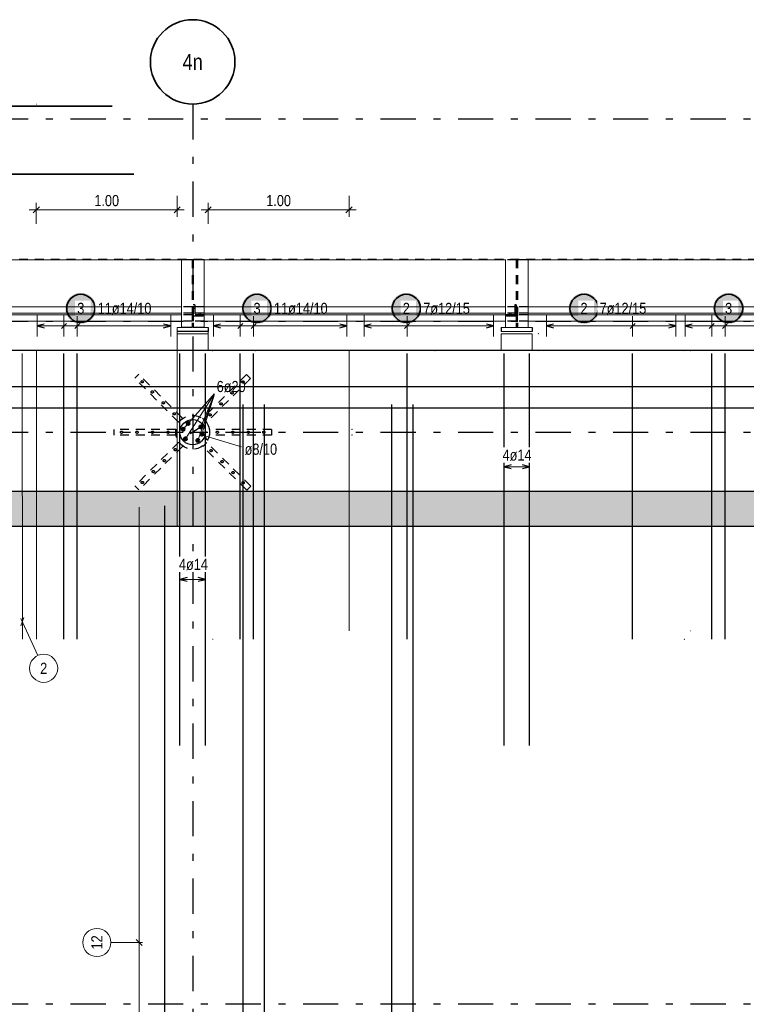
# Model space of a CAD drawing. Header units: millimetres. Extents: x -5 to 113, y -26 to 51.
# Tile 10 of 31: x 15 to 25, y 27 to 41. Entities that reach past the tile are written whole.
import ezdxf
from ezdxf.enums import TextEntityAlignment as Align

# ---------------------------------------------------------------- set-up
doc = ezdxf.new("R2010")
doc.units = ezdxf.units.MM
doc.linetypes.add('DASHDOTX2', pattern=[2, 1, -0.5, 0, -0.5])
doc.linetypes.add('HIDDEN', pattern=[0.375, 0.25, -0.125])
for name, color, linetype, lineweight in [('Achsen', 7, 'Continuous', 20), ('Schraffuren', 7, 'Continuous', 20), ('Stabstahl', 7, 'Continuous', 20)]:
    doc.layers.add(name, color=color, linetype=linetype, lineweight=lineweight)
doc.styles.add('Arial Narrow', font='ARIALN.TTF')
doc.dimstyles.new('Arch_Strakon_dimstyle', dxfattribs={"dimtxt": 15.75, "dimasz": 1, "dimexe": 1.25, "dimexo": 0.0625, "dimgap": 1, "dimtad": 0, "dimdec": 4, "dimzin": 12, "dimdsep": 46, "dimtxsty": 'Arial Narrow', "dimblk": 'Arrowhead_Tick', "dimsah": 1, "dimcen": 0, "dimse1": 1, "dimse2": 1, "dimclrd": 6, "dimclrt": 2, "dimazin": 0, "dimtfac": 1, "dimtdec": 4, "dimtmove": 0, "dimatfit": 3, "dimldrblk": 'NONE', "dimfxl": 1, "dimtvp": 1, "dimtolj": 1, "dimtzin": 0, "dimlwd": 13, "dimarcsym": 2})

# ---------------------------------------------------------------- blocks, each defined once
blk = doc.blocks.new('Arrowhead_Tick')
at = {"color": 0, "linetype": 'Continuous', "lineweight": -2, "ltscale": 0.5}
for p, q in [((0, 20), (0, -10)), ((-1, 0), (0, 0)), ((10, 0), (0, 0))]:
    blk.add_line(p, q, dxfattribs=at)
at = {"color": 2, "linetype": 'Continuous', "lineweight": 35, "ltscale": 0.5}
blk.add_line((4.4, 4.4), (-4.4, -4.4), dxfattribs=at)
blk = doc.blocks.new('*D17')
at = {"layer": 'Defpoints', "color": 0}
for p in [(15.187, 39.551), (17.187, 38.05), (17.187, 36.32)]:
    blk.add_point(p, dxfattribs=at)
at = {"layer": 'Stabstahl', "color": 6, "linetype": 'Continuous', "lineweight": 13}
blk.add_line((15.197, 38.05), (17.177, 38.05), dxfattribs=at)
at = {"layer": 'Stabstahl', "color": 6, "lineweight": 13, "xscale": 0.01, "yscale": 0.01, "zscale": 0.01}
blk.add_blockref('Arrowhead_Tick', (17.187, 38.05), dxfattribs=at)
at = {"layer": 'Stabstahl', "color": 6, "lineweight": 13, "xscale": 0.01, "yscale": 0.01, "zscale": 0.01, "rotation": 180}
blk.add_blockref('Arrowhead_Tick', (15.187, 38.05), dxfattribs=at)
at = {"layer": 'Stabstahl', "color": 2, "lineweight": 35, "insert": (16.187, 38.18), "char_height": 0.1575, "attachment_point": 5, "style": 'Arial Narrow'}
blk.add_mtext('\\A1;1.00', dxfattribs=at)
blk = doc.blocks.new('_None')
blk = doc.blocks.new('*D18')
at = {"layer": 'Defpoints', "color": 0}
for p in [(19.627, 38.05), (17.627, 36.38), (19.627, 36.05)]:
    blk.add_point(p, dxfattribs=at)
at = {"layer": 'Stabstahl', "color": 6, "linetype": 'Continuous', "lineweight": 13}
blk.add_line((17.637, 38.05), (19.617, 38.05), dxfattribs=at)
at = {"layer": 'Stabstahl', "color": 6, "lineweight": 13, "xscale": 0.01, "yscale": 0.01, "zscale": 0.01}
blk.add_blockref('Arrowhead_Tick', (19.627, 38.05), dxfattribs=at)
at = {"layer": 'Stabstahl', "color": 6, "lineweight": 13, "xscale": 0.01, "yscale": 0.01, "zscale": 0.01, "rotation": 180}
blk.add_blockref('Arrowhead_Tick', (17.627, 38.05), dxfattribs=at)
at = {"layer": 'Stabstahl', "color": 2, "lineweight": 35, "insert": (18.627, 38.18), "char_height": 0.1575, "attachment_point": 5, "style": 'Arial Narrow'}
blk.add_mtext('\\A1;1.00', dxfattribs=at)

msp = doc.modelspace()

# ---------------------------------------------------------------- hatches: boundary and pattern name
at = {"layer": 'Schraffuren', "lineweight": 13, "true_color": 0xd7ffd7}
msp.add_hatch(color=254, dxfattribs=at).paths.add_polyline_path([(42.156532, 34.050195), (42.156532, 33.550196), (10.366532, 33.550196), (9.866532, 34.050196)])
at = {"layer": 'Stabstahl', "lineweight": 25, "true_color": 0xffffff}
for points in [[(16.038996, 36.65), (16.038862, 36.657678), (16.03846, 36.665346), (16.037791, 36.672996), (16.036855, 36.680618), (16.035653, 36.688203), (16.034188, 36.695741), (16.032461, 36.703223), (16.030473, 36.71064), (16.028228, 36.717984), (16.025728, 36.725244), (16.022976, 36.732413), (16.019976, 36.739482), (16.01673, 36.746442), (16.013244, 36.753284), (16.009521, 36.76), (16.005566, 36.766582), (16.001384, 36.773022), (15.996979, 36.779313), (15.992358, 36.785446), (15.987526, 36.791413), (15.982488, 36.797209), (15.97725, 36.802825), (15.971821, 36.808255), (15.966204, 36.813492), (15.960409, 36.81853), (15.954441, 36.823362), (15.948308, 36.827984), (15.942018, 36.832388), (15.935578, 36.836571), (15.928996, 36.840526), (15.922279, 36.844248), (15.915437, 36.847735), (15.908478, 36.85098), (15.901409, 36.85398), (15.89424, 36.856732), (15.886979, 36.859232), (15.879636, 36.861478), (15.872219, 36.863465), (15.864736, 36.865192), (15.857198, 36.866658), (15.849614, 36.867859), (15.841992, 36.868795), (15.834342, 36.869464), (15.826674, 36.869866), (15.818996, 36.87), (15.811318, 36.869866), (15.803649, 36.869464), (15.795999, 36.868795), (15.788378, 36.867859), (15.780793, 36.866658), (15.773255, 36.865192), (15.765773, 36.863465), (15.758356, 36.861478), (15.751012, 36.859232), (15.743751, 36.856732), (15.736582, 36.85398), (15.729514, 36.85098), (15.722554, 36.847735), (15.715712, 36.844248), (15.708996, 36.840526), (15.702413, 36.836571), (15.695973, 36.832388), (15.689683, 36.827984), (15.68355, 36.823362), (15.677582, 36.81853), (15.671787, 36.813492), (15.666171, 36.808255), (15.660741, 36.802825), (15.655504, 36.797209), (15.650466, 36.791413), (15.645633, 36.785446), (15.641012, 36.779313), (15.636607, 36.773022), (15.632425, 36.766582), (15.62847, 36.76), (15.624747, 36.753284), (15.621261, 36.746442), (15.618016, 36.739482), (15.615015, 36.732413), (15.612263, 36.725244), (15.609763, 36.717984), (15.607518, 36.71064), (15.605531, 36.703223), (15.603803, 36.695741), (15.602338, 36.688203), (15.601137, 36.680618), (15.600201, 36.672996), (15.599532, 36.665346), (15.59913, 36.657678), (15.598996, 36.65), (15.59913, 36.642322), (15.599532, 36.634654), (15.600201, 36.627004), (15.601137, 36.619382), (15.602338, 36.611797), (15.603803, 36.604259), (15.605531, 36.596777), (15.607518, 36.58936), (15.609763, 36.582016), (15.612263, 36.574756), (15.615015, 36.567587), (15.618016, 36.560518), (15.621261, 36.553558), (15.624747, 36.546716), (15.62847, 36.54), (15.632425, 36.533418), (15.636607, 36.526978), (15.641012, 36.520687), (15.645633, 36.514554), (15.650466, 36.508587), (15.655504, 36.502791), (15.660741, 36.497175), (15.666171, 36.491745), (15.671787, 36.486508), (15.677582, 36.48147), (15.68355, 36.476638), (15.689683, 36.472016), (15.695973, 36.467612), (15.702413, 36.463429), (15.708996, 36.459474), (15.715712, 36.455752), (15.722554, 36.452265), (15.729514, 36.44902), (15.736582, 36.44602), (15.743751, 36.443268), (15.751012, 36.440768), (15.758356, 36.438522), (15.765773, 36.436535), (15.773255, 36.434808), (15.780793, 36.433342), (15.788378, 36.432141), (15.795999, 36.431205), (15.803649, 36.430536), (15.811318, 36.430134), (15.818996, 36.43), (15.826674, 36.430134), (15.834342, 36.430536), (15.841992, 36.431205), (15.849614, 36.432141), (15.857198, 36.433342), (15.864736, 36.434808), (15.872219, 36.436535), (15.879636, 36.438522), (15.886979, 36.440768), (15.89424, 36.443268), (15.901409, 36.44602), (15.908478, 36.44902), (15.915437, 36.452265), (15.922279, 36.455752), (15.928996, 36.459474), (15.935578, 36.463429), (15.942018, 36.467612), (15.948308, 36.472016), (15.954441, 36.476638), (15.960409, 36.48147), (15.966204, 36.486508), (15.971821, 36.491745), (15.97725, 36.497175), (15.982488, 36.502791), (15.987526, 36.508587), (15.992358, 36.514554), (15.996979, 36.520687), (16.001384, 36.526978), (16.005566, 36.533418), (16.009521, 36.54), (16.013244, 36.546716), (16.01673, 36.553558), (16.019976, 36.560518), (16.022976, 36.567587), (16.025728, 36.574756), (16.028228, 36.582016), (16.030473, 36.58936), (16.032461, 36.596777), (16.034188, 36.604259), (16.035653, 36.611797), (16.036855, 36.619382), (16.037791, 36.627004), (16.03846, 36.634654)], [(18.540753, 36.65), (18.540619, 36.657678), (18.540218, 36.665346), (18.539548, 36.672996), (18.538612, 36.680618), (18.537411, 36.688203), (18.535946, 36.695741), (18.534218, 36.703223), (18.532231, 36.71064), (18.529986, 36.717984), (18.527486, 36.725244), (18.524734, 36.732413), (18.521733, 36.739482), (18.518488, 36.746442), (18.515002, 36.753284), (18.511279, 36.76), (18.507324, 36.766582), (18.503142, 36.773022), (18.498737, 36.779313), (18.494116, 36.785446), (18.489283, 36.791413), (18.484245, 36.797209), (18.479008, 36.802825), (18.473578, 36.808255), (18.467962, 36.813492), (18.462167, 36.81853), (18.456199, 36.823362), (18.450066, 36.827984), (18.443776, 36.832388), (18.437336, 36.836571), (18.430753, 36.840526), (18.424037, 36.844248), (18.417195, 36.847735), (18.410235, 36.85098), (18.403167, 36.85398), (18.395998, 36.856732), (18.388737, 36.859232), (18.381394, 36.861478), (18.373976, 36.863465), (18.366494, 36.865192), (18.358956, 36.866658), (18.351371, 36.867859), (18.34375, 36.868795), (18.3361, 36.869464), (18.328431, 36.869866), (18.320753, 36.87), (18.313076, 36.869866), (18.305407, 36.869464), (18.297757, 36.868795), (18.290135, 36.867859), (18.282551, 36.866658), (18.275013, 36.865192), (18.267531, 36.863465), (18.260113, 36.861478), (18.25277, 36.859232), (18.245509, 36.856732), (18.23834, 36.85398), (18.231271, 36.85098), (18.224312, 36.847735), (18.21747, 36.844248), (18.210753, 36.840526), (18.204171, 36.836571), (18.197731, 36.832388), (18.191441, 36.827984), (18.185308, 36.823362), (18.17934, 36.81853), (18.173545, 36.813492), (18.167929, 36.808255), (18.162499, 36.802825), (18.157262, 36.797209), (18.152224, 36.791413), (18.147391, 36.785446), (18.14277, 36.779313), (18.138365, 36.773022), (18.134183, 36.766582), (18.130228, 36.76), (18.126505, 36.753284), (18.123019, 36.746442), (18.119773, 36.739482), (18.116773, 36.732413), (18.114021, 36.725244), (18.111521, 36.717984), (18.109276, 36.71064), (18.107288, 36.703223), (18.105561, 36.695741), (18.104096, 36.688203), (18.102894, 36.680618), (18.101959, 36.672996), (18.101289, 36.665346), (18.100887, 36.657678), (18.100753, 36.65), (18.100887, 36.642322), (18.101289, 36.634654), (18.101959, 36.627004), (18.102894, 36.619382), (18.104096, 36.611797), (18.105561, 36.604259), (18.107288, 36.596777), (18.109276, 36.58936), (18.111521, 36.582016), (18.114021, 36.574756), (18.116773, 36.567587), (18.119773, 36.560518), (18.123019, 36.553558), (18.126505, 36.546716), (18.130228, 36.54), (18.134183, 36.533418), (18.138365, 36.526978), (18.14277, 36.520687), (18.147391, 36.514554), (18.152224, 36.508587), (18.157262, 36.502791), (18.162499, 36.497175), (18.167929, 36.491745), (18.173545, 36.486508), (18.17934, 36.48147), (18.185308, 36.476638), (18.191441, 36.472016), (18.197731, 36.467612), (18.204171, 36.463429), (18.210753, 36.459474), (18.21747, 36.455752), (18.224312, 36.452265), (18.231271, 36.44902), (18.23834, 36.44602), (18.245509, 36.443268), (18.25277, 36.440768), (18.260113, 36.438522), (18.267531, 36.436535), (18.275013, 36.434808), (18.282551, 36.433342), (18.290135, 36.432141), (18.297757, 36.431205), (18.305407, 36.430536), (18.313076, 36.430134), (18.320753, 36.43), (18.328431, 36.430134), (18.3361, 36.430536), (18.34375, 36.431205), (18.351371, 36.432141), (18.358956, 36.433342), (18.366494, 36.434808), (18.373976, 36.436535), (18.381394, 36.438522), (18.388737, 36.440768), (18.395998, 36.443268), (18.403167, 36.44602), (18.410235, 36.44902), (18.417195, 36.452265), (18.424037, 36.455752), (18.430753, 36.459474), (18.437336, 36.463429), (18.443776, 36.467612), (18.450066, 36.472016), (18.456199, 36.476638), (18.462167, 36.48147), (18.467962, 36.486508), (18.473578, 36.491745), (18.479008, 36.497175), (18.484245, 36.502791), (18.489283, 36.508587), (18.494116, 36.514554), (18.498737, 36.520687), (18.503142, 36.526978), (18.507324, 36.533418), (18.511279, 36.54), (18.515002, 36.546716), (18.518488, 36.553558), (18.521733, 36.560518), (18.524734, 36.567587), (18.527486, 36.574756), (18.529986, 36.582016), (18.532231, 36.58936), (18.534218, 36.596777), (18.535946, 36.604259), (18.537411, 36.611797), (18.538612, 36.619382), (18.539548, 36.627004), (18.540218, 36.634654)], [(20.65983, 36.65), (20.659696, 36.657678), (20.659294, 36.665346), (20.658624, 36.672996), (20.657689, 36.680618), (20.656487, 36.688203), (20.655022, 36.695741), (20.653295, 36.703223), (20.651307, 36.71064), (20.649062, 36.717984), (20.646562, 36.725244), (20.64381, 36.732413), (20.64081, 36.739482), (20.637564, 36.746442), (20.634078, 36.753284), (20.630355, 36.76), (20.6264, 36.766582), (20.622218, 36.773022), (20.617813, 36.779313), (20.613192, 36.785446), (20.608359, 36.791413), (20.603321, 36.797209), (20.598084, 36.802825), (20.592654, 36.808255), (20.587038, 36.813492), (20.581243, 36.81853), (20.575275, 36.823362), (20.569142, 36.827984), (20.562852, 36.832388), (20.556412, 36.836571), (20.54983, 36.840526), (20.543113, 36.844248), (20.536271, 36.847735), (20.529312, 36.85098), (20.522243, 36.85398), (20.515074, 36.856732), (20.507813, 36.859232), (20.50047, 36.861478), (20.493052, 36.863465), (20.48557, 36.865192), (20.478032, 36.866658), (20.470448, 36.867859), (20.462826, 36.868795), (20.455176, 36.869464), (20.447507, 36.869866), (20.43983, 36.87), (20.432152, 36.869866), (20.424483, 36.869464), (20.416833, 36.868795), (20.409212, 36.867859), (20.401627, 36.866658), (20.394089, 36.865192), (20.386607, 36.863465), (20.379189, 36.861478), (20.371846, 36.859232), (20.364585, 36.856732), (20.357416, 36.85398), (20.350348, 36.85098), (20.343388, 36.847735), (20.336546, 36.844248), (20.32983, 36.840526), (20.323247, 36.836571), (20.316807, 36.832388), (20.310517, 36.827984), (20.304384, 36.823362), (20.298416, 36.81853), (20.292621, 36.813492), (20.287005, 36.808255), (20.281575, 36.802825), (20.276338, 36.797209), (20.2713, 36.791413), (20.266467, 36.785446), (20.261846, 36.779313), (20.257441, 36.773022), (20.253259, 36.766582), (20.249304, 36.76), (20.245581, 36.753284), (20.242095, 36.746442), (20.23885, 36.739482), (20.235849, 36.732413), (20.233097, 36.725244), (20.230597, 36.717984), (20.228352, 36.71064), (20.226365, 36.703223), (20.224637, 36.695741), (20.223172, 36.688203), (20.221971, 36.680618), (20.221035, 36.672996), (20.220366, 36.665346), (20.219964, 36.657678), (20.21983, 36.65), (20.219964, 36.642322), (20.220366, 36.634654), (20.221035, 36.627004), (20.221971, 36.619382), (20.223172, 36.611797), (20.224637, 36.604259), (20.226365, 36.596777), (20.228352, 36.58936), (20.230597, 36.582016), (20.233097, 36.574756), (20.235849, 36.567587), (20.23885, 36.560518), (20.242095, 36.553558), (20.245581, 36.546716), (20.249304, 36.54), (20.253259, 36.533418), (20.257441, 36.526978), (20.261846, 36.520687), (20.266467, 36.514554), (20.2713, 36.508587), (20.276338, 36.502791), (20.281575, 36.497175), (20.287005, 36.491745), (20.292621, 36.486508), (20.298416, 36.48147), (20.304384, 36.476638), (20.310517, 36.472016), (20.316807, 36.467612), (20.323247, 36.463429), (20.32983, 36.459474), (20.336546, 36.455752), (20.343388, 36.452265), (20.350348, 36.44902), (20.357416, 36.44602), (20.364585, 36.443268), (20.371846, 36.440768), (20.379189, 36.438522), (20.386607, 36.436535), (20.394089, 36.434808), (20.401627, 36.433342), (20.409212, 36.432141), (20.416833, 36.431205), (20.424483, 36.430536), (20.432152, 36.430134), (20.43983, 36.43), (20.447507, 36.430134), (20.455176, 36.430536), (20.462826, 36.431205), (20.470448, 36.432141), (20.478032, 36.433342), (20.48557, 36.434808), (20.493052, 36.436535), (20.50047, 36.438522), (20.507813, 36.440768), (20.515074, 36.443268), (20.522243, 36.44602), (20.529312, 36.44902), (20.536271, 36.452265), (20.543113, 36.455752), (20.54983, 36.459474), (20.556412, 36.463429), (20.562852, 36.467612), (20.569142, 36.472016), (20.575275, 36.476638), (20.581243, 36.48147), (20.587038, 36.486508), (20.592654, 36.491745), (20.598084, 36.497175), (20.603321, 36.502791), (20.608359, 36.508587), (20.613192, 36.514554), (20.617813, 36.520687), (20.622218, 36.526978), (20.6264, 36.533418), (20.630355, 36.54), (20.634078, 36.546716), (20.637564, 36.553558), (20.64081, 36.560518), (20.64381, 36.567587), (20.646562, 36.574756), (20.649062, 36.582016), (20.651307, 36.58936), (20.653295, 36.596777), (20.655022, 36.604259), (20.656487, 36.611797), (20.657689, 36.619382), (20.658624, 36.627004), (20.659294, 36.634654)], [(23.181899, 36.65), (23.181765, 36.657678), (23.181363, 36.665346), (23.180694, 36.672996), (23.179758, 36.680618), (23.178557, 36.688203), (23.177091, 36.695741), (23.175364, 36.703223), (23.173376, 36.71064), (23.171131, 36.717984), (23.168631, 36.725244), (23.165879, 36.732413), (23.162879, 36.739482), (23.159634, 36.746442), (23.156147, 36.753284), (23.152424, 36.76), (23.148469, 36.766582), (23.144287, 36.773022), (23.139883, 36.779313), (23.135261, 36.785446), (23.130429, 36.791413), (23.125391, 36.797209), (23.120154, 36.802825), (23.114724, 36.808255), (23.109108, 36.813492), (23.103312, 36.81853), (23.097344, 36.823362), (23.091212, 36.827984), (23.084921, 36.832388), (23.078481, 36.836571), (23.071899, 36.840526), (23.065183, 36.844248), (23.058341, 36.847735), (23.051381, 36.85098), (23.044312, 36.85398), (23.037143, 36.856732), (23.029883, 36.859232), (23.022539, 36.861478), (23.015122, 36.863465), (23.007639, 36.865192), (23.000101, 36.866658), (22.992517, 36.867859), (22.984895, 36.868795), (22.977245, 36.869464), (22.969577, 36.869866), (22.961899, 36.87), (22.954221, 36.869866), (22.946552, 36.869464), (22.938903, 36.868795), (22.931281, 36.867859), (22.923696, 36.866658), (22.916158, 36.865192), (22.908676, 36.863465), (22.901259, 36.861478), (22.893915, 36.859232), (22.886654, 36.856732), (22.879485, 36.85398), (22.872417, 36.85098), (22.865457, 36.847735), (22.858615, 36.844248), (22.851899, 36.840526), (22.845317, 36.836571), (22.838876, 36.832388), (22.832586, 36.827984), (22.826453, 36.823362), (22.820486, 36.81853), (22.81469, 36.813492), (22.809074, 36.808255), (22.803644, 36.802825), (22.798407, 36.797209), (22.793369, 36.791413), (22.788537, 36.785446), (22.783915, 36.779313), (22.779511, 36.773022), (22.775328, 36.766582), (22.771373, 36.76), (22.76765, 36.753284), (22.764164, 36.746442), (22.760919, 36.739482), (22.757918, 36.732413), (22.755167, 36.725244), (22.752666, 36.717984), (22.750421, 36.71064), (22.748434, 36.703223), (22.746706, 36.695741), (22.745241, 36.688203), (22.74404, 36.680618), (22.743104, 36.672996), (22.742435, 36.665346), (22.742033, 36.657678), (22.741899, 36.65), (22.742033, 36.642322), (22.742435, 36.634654), (22.743104, 36.627004), (22.74404, 36.619382), (22.745241, 36.611797), (22.746706, 36.604259), (22.748434, 36.596777), (22.750421, 36.58936), (22.752666, 36.582016), (22.755167, 36.574756), (22.757918, 36.567587), (22.760919, 36.560518), (22.764164, 36.553558), (22.76765, 36.546716), (22.771373, 36.54), (22.775328, 36.533418), (22.779511, 36.526978), (22.783915, 36.520687), (22.788537, 36.514554), (22.793369, 36.508587), (22.798407, 36.502791), (22.803644, 36.497175), (22.809074, 36.491745), (22.81469, 36.486508), (22.820486, 36.48147), (22.826453, 36.476638), (22.832586, 36.472016), (22.838876, 36.467612), (22.845317, 36.463429), (22.851899, 36.459474), (22.858615, 36.455752), (22.865457, 36.452265), (22.872417, 36.44902), (22.879485, 36.44602), (22.886654, 36.443268), (22.893915, 36.440768), (22.901259, 36.438522), (22.908676, 36.436535), (22.916158, 36.434808), (22.923696, 36.433342), (22.931281, 36.432141), (22.938903, 36.431205), (22.946552, 36.430536), (22.954221, 36.430134), (22.961899, 36.43), (22.969577, 36.430134), (22.977245, 36.430536), (22.984895, 36.431205), (22.992517, 36.432141), (23.000101, 36.433342), (23.007639, 36.434808), (23.015122, 36.436535), (23.022539, 36.438522), (23.029883, 36.440768), (23.037143, 36.443268), (23.044312, 36.44602), (23.051381, 36.44902), (23.058341, 36.452265), (23.065183, 36.455752), (23.071899, 36.459474), (23.078481, 36.463429), (23.084921, 36.467612), (23.091212, 36.472016), (23.097344, 36.476638), (23.103312, 36.48147), (23.109108, 36.486508), (23.114724, 36.491745), (23.120154, 36.497175), (23.125391, 36.502791), (23.130429, 36.508587), (23.135261, 36.514554), (23.139883, 36.520687), (23.144287, 36.526978), (23.148469, 36.533418), (23.152424, 36.54), (23.156147, 36.546716), (23.159634, 36.553558), (23.162879, 36.560518), (23.165879, 36.567587), (23.168631, 36.574756), (23.171131, 36.582016), (23.173376, 36.58936), (23.175364, 36.596777), (23.177091, 36.604259), (23.178557, 36.611797), (23.179758, 36.619382), (23.180694, 36.627004), (23.181363, 36.634654)], [(25.234033, 36.65), (25.233899, 36.657678), (25.233497, 36.665346), (25.232827, 36.672996), (25.231892, 36.680618), (25.23069, 36.688203), (25.229225, 36.695741), (25.227498, 36.703223), (25.22551, 36.71064), (25.223265, 36.717984), (25.220765, 36.725244), (25.218013, 36.732413), (25.215013, 36.739482), (25.211767, 36.746442), (25.208281, 36.753284), (25.204558, 36.76), (25.200603, 36.766582), (25.196421, 36.773022), (25.192016, 36.779313), (25.187395, 36.785446), (25.182562, 36.791413), (25.177524, 36.797209), (25.172287, 36.802825), (25.166857, 36.808255), (25.161241, 36.813492), (25.155446, 36.81853), (25.149478, 36.823362), (25.143345, 36.827984), (25.137055, 36.832388), (25.130615, 36.836571), (25.124033, 36.840526), (25.117316, 36.844248), (25.110474, 36.847735), (25.103515, 36.85098), (25.096446, 36.85398), (25.089277, 36.856732), (25.082016, 36.859232), (25.074673, 36.861478), (25.067255, 36.863465), (25.059773, 36.865192), (25.052235, 36.866658), (25.044651, 36.867859), (25.037029, 36.868795), (25.029379, 36.869464), (25.021711, 36.869866), (25.014033, 36.87), (25.006355, 36.869866), (24.998686, 36.869464), (24.991036, 36.868795), (24.983415, 36.867859), (24.97583, 36.866658), (24.968292, 36.865192), (24.96081, 36.863465), (24.953392, 36.861478), (24.946049, 36.859232), (24.938788, 36.856732), (24.931619, 36.85398), (24.924551, 36.85098), (24.917591, 36.847735), (24.910749, 36.844248), (24.904033, 36.840526), (24.89745, 36.836571), (24.89101, 36.832388), (24.88472, 36.827984), (24.878587, 36.823362), (24.872619, 36.81853), (24.866824, 36.813492), (24.861208, 36.808255), (24.855778, 36.802825), (24.850541, 36.797209), (24.845503, 36.791413), (24.84067, 36.785446), (24.836049, 36.779313), (24.831644, 36.773022), (24.827462, 36.766582), (24.823507, 36.76), (24.819784, 36.753284), (24.816298, 36.746442), (24.813053, 36.739482), (24.810052, 36.732413), (24.8073, 36.725244), (24.8048, 36.717984), (24.802555, 36.71064), (24.800568, 36.703223), (24.79884, 36.695741), (24.797375, 36.688203), (24.796174, 36.680618), (24.795238, 36.672996), (24.794569, 36.665346), (24.794167, 36.657678), (24.794033, 36.65), (24.794167, 36.642322), (24.794569, 36.634654), (24.795238, 36.627004), (24.796174, 36.619382), (24.797375, 36.611797), (24.79884, 36.604259), (24.800568, 36.596777), (24.802555, 36.58936), (24.8048, 36.582016), (24.8073, 36.574756), (24.810052, 36.567587), (24.813053, 36.560518), (24.816298, 36.553558), (24.819784, 36.546716), (24.823507, 36.54), (24.827462, 36.533418), (24.831644, 36.526978), (24.836049, 36.520687), (24.84067, 36.514554), (24.845503, 36.508587), (24.850541, 36.502791), (24.855778, 36.497175), (24.861208, 36.491745), (24.866824, 36.486508), (24.872619, 36.48147), (24.878587, 36.476638), (24.88472, 36.472016), (24.89101, 36.467612), (24.89745, 36.463429), (24.904033, 36.459474), (24.910749, 36.455752), (24.917591, 36.452265), (24.924551, 36.44902), (24.931619, 36.44602), (24.938788, 36.443268), (24.946049, 36.440768), (24.953392, 36.438522), (24.96081, 36.436535), (24.968292, 36.434808), (24.97583, 36.433342), (24.983415, 36.432141), (24.991036, 36.431205), (24.998686, 36.430536), (25.006355, 36.430134), (25.014033, 36.43), (25.021711, 36.430134), (25.029379, 36.430536), (25.037029, 36.431205), (25.044651, 36.432141), (25.052235, 36.433342), (25.059773, 36.434808), (25.067255, 36.436535), (25.074673, 36.438522), (25.082016, 36.440768), (25.089277, 36.443268), (25.096446, 36.44602), (25.103515, 36.44902), (25.110474, 36.452265), (25.117316, 36.455752), (25.124033, 36.459474), (25.130615, 36.463429), (25.137055, 36.467612), (25.143345, 36.472016), (25.149478, 36.476638), (25.155446, 36.48147), (25.161241, 36.486508), (25.166857, 36.491745), (25.172287, 36.497175), (25.177524, 36.502791), (25.182562, 36.508587), (25.187395, 36.514554), (25.192016, 36.520687), (25.196421, 36.526978), (25.200603, 36.533418), (25.204558, 36.54), (25.208281, 36.546716), (25.211767, 36.553558), (25.215013, 36.560518), (25.218013, 36.567587), (25.220765, 36.574756), (25.223265, 36.582016), (25.22551, 36.58936), (25.227498, 36.596777), (25.229225, 36.604259), (25.23069, 36.611797), (25.231892, 36.619382), (25.232827, 36.627004), (25.233497, 36.634654)]]:
    msp.add_hatch(color=7, dxfattribs=at).paths.add_polyline_path(points)

# ---------------------------------------------------------------- linework, layer by layer
at = {"color": 2, "linetype": 'HIDDEN', "lineweight": 35, "ltscale": 0.5}
msp.add_line((45.667387, 37.344906), (4.22623, 37.344906), dxfattribs=at)
at = {"color": 7, "linetype": 'Continuous', "lineweight": 18}
for p, q in [((17.248144, 37.340203), (12.966957, 37.340203)), ((17.248144, 37.344906), (17.248144, 36.380203)), ((17.568144, 37.344906), (17.568144, 36.380203)), ((21.848144, 37.340203), (17.568144, 37.340203)), ((21.848144, 37.344906), (21.848144, 36.380203)), ((22.168144, 37.344906), (22.168144, 36.380203)), ((26.447358, 37.340203), (22.168144, 37.340203)), ((17.248144, 36.380203), (17.187417, 36.380203)), ((17.187417, 36.380203), (17.187417, 36.320203)), ((17.627417, 36.380203), (17.568144, 36.380203)), ((21.848144, 36.380203), (21.787417, 36.380203)), ((22.168144, 36.380203), (21.848144, 36.380203)), ((22.227417, 36.380203), (22.168144, 36.380203)), ((17.187417, 36.320203), (17.187417, 36.290203)), ((17.627417, 36.290203), (17.187417, 36.290203)), ((17.187417, 36.290203), (17.187417, 36.050203)), ((17.627417, 36.320203), (17.627417, 36.290203)), ((17.627417, 36.290203), (17.627417, 36.050203)), ((22.227417, 36.320272), (21.787417, 36.320269)), ((22.227417, 36.290203), (21.787417, 36.290203)), ((21.787417, 36.290203), (21.787417, 36.050203)), ((22.227417, 36.290203), (22.227417, 36.050203))]:
    msp.add_line(p, q, dxfattribs=at)
at = {"color": 3, "linetype": 'HIDDEN', "lineweight": 25, "ltscale": 0.5}
for p, q in [((17.401044, 37.340203), (17.248144, 37.340203)), ((17.400644, 37.344906), (17.400644, 36.380203)), ((17.401044, 37.344906), (17.401044, 37.340203)), ((17.415244, 37.344906), (17.415244, 37.340203)), ((17.568144, 37.340203), (17.415244, 37.340203)), ((17.415644, 37.344906), (17.415644, 36.380203)), ((22.001044, 37.340203), (21.848144, 37.340203)), ((22.000644, 37.344906), (22.000644, 36.380203)), ((22.001044, 37.344906), (22.001044, 37.340203)), ((22.168144, 37.340203), (22.015185, 37.340203)), ((22.015377, 37.344906), (22.015377, 37.340203)), ((22.015644, 37.344906), (22.015644, 36.380203)), ((17.401044, 36.670203), (17.248144, 36.670203)), ((17.415644, 36.672203), (17.400644, 36.672203)), ((17.401044, 36.670203), (17.401044, 36.581203)), ((17.568144, 36.670203), (17.415244, 36.670203)), ((17.415244, 36.670203), (17.415244, 36.581203)), ((17.435644, 36.699203), (17.415644, 36.699203)), ((17.435644, 36.672203), (17.415644, 36.672203)), ((17.435644, 36.699203), (17.435644, 36.539203)), ((22.001044, 36.670203), (21.848144, 36.670203)), ((22.000377, 36.699203), (21.980377, 36.699203)), ((21.980377, 36.699203), (21.980377, 36.539203)), ((22.000377, 36.672203), (21.980377, 36.672203)), ((22.000377, 36.699203), (22.000377, 36.539203)), ((22.015377, 36.672203), (22.000644, 36.672203)), ((22.001044, 36.670203), (22.001044, 36.581203)), ((22.168144, 36.670203), (22.015185, 36.670203)), ((22.015377, 36.672203), (22.015377, 36.671213)), ((22.015377, 36.671213), (22.015377, 36.668395)), ((22.015377, 36.668395), (22.015377, 36.664178)), ((22.015377, 36.664178), (22.015377, 36.659203)), ((22.015377, 36.659203), (22.015377, 36.654228)), ((22.015377, 36.654228), (22.015377, 36.650011)), ((22.015377, 36.650011), (22.015377, 36.647192)), ((17.401044, 36.581243), (17.248144, 36.581242)), ((17.401044, 36.559203), (17.248144, 36.559203)), ((17.415644, 36.646203), (17.400644, 36.646203)), ((17.401044, 36.581203), (17.401044, 36.559203)), ((17.401044, 36.559203), (17.401044, 36.470203)), ((17.568144, 36.581244), (17.415244, 36.581243)), ((17.415244, 36.581203), (17.415244, 36.559203)), ((17.568144, 36.559203), (17.415244, 36.559203)), ((17.415244, 36.559203), (17.415244, 36.470203)), ((17.435644, 36.646203), (17.415644, 36.646203)), ((17.435644, 36.539243), (17.415644, 36.539243)), ((17.555644, 36.539243), (17.435644, 36.539243)), ((17.492644, 36.581203), (17.492644, 36.559203)), ((17.492644, 36.559203), (17.492644, 36.539203)), ((17.518644, 36.581203), (17.518644, 36.559203)), ((17.518644, 36.559203), (17.518644, 36.539203)), ((17.555644, 36.559203), (17.555644, 36.539203)), ((22.001044, 36.581264), (21.848144, 36.581264)), ((21.860377, 36.559203), (21.848144, 36.559203)), ((21.980377, 36.559203), (21.860377, 36.559203)), ((21.860377, 36.559203), (21.860377, 36.539203)), ((21.980377, 36.539264), (21.860377, 36.539264)), ((21.897377, 36.581203), (21.897377, 36.559203)), ((21.897377, 36.559203), (21.897377, 36.539203)), ((21.923377, 36.581203), (21.923377, 36.559203)), ((21.923377, 36.559203), (21.923377, 36.539203)), ((22.000377, 36.646203), (21.980377, 36.646203)), ((22.001044, 36.559203), (21.980377, 36.559203)), ((22.000377, 36.539264), (21.980377, 36.539264)), ((22.015377, 36.646203), (22.000644, 36.646203)), ((22.001044, 36.581203), (22.001044, 36.559203)), ((22.001044, 36.559203), (22.001044, 36.470203)), ((22.168144, 36.581265), (22.015185, 36.581264)), ((22.168144, 36.559203), (22.015185, 36.559203)), ((22.015377, 36.647192), (22.015377, 36.646203)), ((22.015377, 36.646203), (22.015377, 36.581203)), ((22.015377, 36.581203), (22.015377, 36.559203)), ((22.015377, 36.559203), (22.015377, 36.470203)), ((17.401044, 36.470203), (17.248144, 36.470203)), ((17.364644, 36.380203), (17.248144, 36.380203)), ((17.375769, 36.380203), (17.364644, 36.380203)), ((17.385804, 36.380203), (17.375769, 36.380203)), ((17.393769, 36.380203), (17.385804, 36.380203)), ((17.398882, 36.380203), (17.393769, 36.380203)), ((17.400644, 36.380203), (17.398882, 36.380203)), ((17.568144, 36.470203), (17.415244, 36.470203)), ((17.417406, 36.380203), (17.415644, 36.380203)), ((17.42252, 36.380203), (17.417406, 36.380203)), ((17.430484, 36.380203), (17.42252, 36.380203)), ((17.44052, 36.380203), (17.430484, 36.380203)), ((17.451644, 36.380203), (17.44052, 36.380203)), ((17.568144, 36.380203), (17.451644, 36.380203)), ((22.001044, 36.470203), (21.848144, 36.470203)), ((22.168144, 36.470203), (22.015185, 36.470203)), ((16.640914, 35.713268), (16.584345, 35.6567)), ((16.952041, 35.402142), (16.640914, 35.713268)), ((16.895472, 35.345573), (16.584345, 35.6567)), ((17.263168, 35.091015), (16.952041, 35.402142)), ((17.859966, 35.399313), (17.548839, 35.088186)), ((17.206599, 35.034446), (16.895472, 35.345573)), ((17.916534, 35.342745), (17.605407, 35.031618)), ((17.263168, 35.091015), (17.206599, 35.034446)), ((17.605407, 35.031618), (17.548839, 35.088186)), ((16.727417, 34.930196), (16.287417, 34.930196)), ((16.287417, 34.930196), (16.287417, 34.850196)), ((16.727417, 34.850196), (16.287417, 34.850196)), ((17.167417, 34.930196), (16.727417, 34.930196)), ((17.167417, 34.850196), (16.727417, 34.850196)), ((17.167417, 34.930196), (17.167417, 34.850196)), ((18.087417, 34.930196), (17.647417, 34.930196)), ((17.647417, 34.930196), (17.647417, 34.850196)), ((18.087417, 34.850196), (17.647417, 34.850196)), ((18.527417, 34.930196), (18.087417, 34.930196)), ((18.527417, 34.850196), (18.087417, 34.850196)), ((18.527417, 34.930196), (18.527417, 34.850196)), ((17.209428, 34.748775), (16.898301, 34.437648)), ((17.265996, 34.692206), (16.954869, 34.381079)), ((17.265996, 34.692206), (17.209428, 34.748775)), ((17.608236, 34.745946), (17.551667, 34.689378)), ((17.862794, 34.378251), (17.551667, 34.689378)), ((17.919363, 34.434819), (17.608236, 34.745946)), ((16.898301, 34.437648), (16.587174, 34.126521)), ((18.23049, 34.123692), (17.919363, 34.434819)), ((16.954869, 34.381079), (16.643742, 34.069952)), ((18.173921, 34.067124), (17.862794, 34.378251)), ((16.643742, 34.069952), (16.587174, 34.126521)), ((18.23049, 34.123692), (18.173921, 34.067124))]:
    msp.add_line(p, q, dxfattribs=at)
at = {"color": 11, "linetype": 'Continuous', "lineweight": 25}
for p, q in [((17.627417, 36.380203), (17.627417, 36.320203)), ((21.787417, 36.380203), (21.787417, 36.320203)), ((22.227417, 36.380203), (22.227417, 36.320203)), ((17.627417, 36.320238), (17.187417, 36.320235)), ((47.052818, 36.050203), (9.10653, 36.050203))]:
    msp.add_line(p, q, dxfattribs=at)
at = {"color": 9, "linetype": 'Continuous', "lineweight": 0}
msp.add_line((17.187417, 36.050203), (17.187417, 33.550196), dxfattribs=at)
at = {"color": 3, "linetype": 'Continuous', "lineweight": 25}
for p, q in [((42.156532, 34.050195), (9.866532, 34.050183)), ((42.156532, 33.550196), (10.366532, 33.550196))]:
    msp.add_line(p, q, dxfattribs=at)
at = {"color": 3, "linetype": 'HIDDEN', "lineweight": 25, "ltscale": 0.5}
for centre, radius in [((16.690411, 35.607202), 0.016), ((16.834661, 35.462953), 0.016), ((16.990224, 35.307389), 0.016), ((17.810468, 35.293247), 0.016), ((17.145788, 35.151826), 0.016), ((17.407417, 34.890196), 0.24), ((17.654905, 35.137684), 0.016), ((16.397417, 34.890196), 0.016), ((16.617417, 34.890196), 0.016), ((16.837417, 34.890196), 0.016), ((17.057417, 34.890196), 0.016), ((17.757417, 34.890196), 0.016), ((17.977417, 34.890196), 0.016), ((18.197417, 34.890196), 0.016), ((18.417417, 34.890196), 0.016), ((17.15993, 34.642709), 0.016), ((17.669047, 34.628567), 0.016), ((17.004367, 34.487145), 0.016), ((17.82461, 34.473003), 0.016), ((16.848803, 34.331582), 0.016), ((17.980174, 34.31744), 0.016), ((16.69324, 34.176018), 0.016), ((18.124424, 34.17319), 0.016)]:
    msp.add_circle(centre, radius, dxfattribs=at)
at = {"layer": 'Achsen', "color": 3, "linetype": 'DASHDOTX2', "lineweight": 25, "ltscale": 0.5}
for p, q in [((17.407324, 39.55094), (17.407324, -0.69339)), ((3.573324, 39.340196), (49.410516, 39.340196)), ((3.573324, 36.470196), (49.410516, 36.470196)), ((3.573324, 34.890196), (49.410516, 34.890196)), ((3.573324, 26.770196), (49.410516, 26.770196))]:
    msp.add_line(p, q, dxfattribs=at)
at = {"layer": 'Achsen', "color": 2, "linetype": 'Continuous', "lineweight": 35, "ltscale": 0.5}
msp.add_line((10.172097, 38.554696), (16.572097, 38.554696), dxfattribs=at)
at = {"layer": 'Achsen', "color": 3, "linetype": 'Continuous', "lineweight": 25, "ltscale": 0.5}
msp.add_line((10.166533, 35.238191), (32.366533, 35.238191), dxfattribs=at)
at = {"layer": 'Achsen', "color": 2, "linetype": 'Continuous', "lineweight": 35}
msp.add_circle((17.407324, 40.15094), 0.6, dxfattribs=at)
at = {"layer": 'Stabstahl', "color": 2, "linetype": 'Continuous', "lineweight": 35, "ltscale": 0.5}
msp.add_line((16.26676, 39.523232), (10.16605, 39.523232), dxfattribs=at)
at = {"layer": 'Stabstahl', "color": 5, "linetype": 'Continuous', "lineweight": 18, "ltscale": 0.5}
for p, q in [((15.201084, 36.55), (15.201084, 36.25)), ((15.57995, 36.55), (15.57995, 36.25)), ((15.769383, 36.55), (15.769383, 36.25)), ((17.095415, 36.25), (17.095415, 36.55)), ((17.702841, 36.55), (17.702841, 36.25)), ((18.081708, 36.55), (18.081708, 36.25)), ((18.271141, 36.55), (18.271141, 36.25)), ((19.597173, 36.25), (19.597173, 36.55)), ((19.839417, 36.55), (19.839417, 36.25)), ((20.451417, 36.55), (20.451417, 36.25)), ((21.675416, 36.25), (21.675416, 36.55)), ((22.427683, 36.55), (22.427683, 36.25)), ((23.651683, 36.55), (23.651683, 36.25)), ((24.263682, 36.25), (24.263682, 36.55)), ((24.396121, 36.55), (24.396121, 36.25)), ((24.774987, 36.55), (24.774987, 36.25)), ((24.96442, 36.55), (24.96442, 36.25)), ((15.201084, 36.4), (17.095415, 36.4)), ((17.702841, 36.4), (19.597173, 36.4)), ((19.839417, 36.4), (21.675416, 36.4)), ((22.427683, 36.4), (24.263682, 36.4)), ((24.396121, 36.4), (26.290452, 36.4))]:
    msp.add_line(p, q, dxfattribs=at)
at = {"layer": 'Stabstahl', "color": 3, "linetype": 'Continuous', "lineweight": 25, "ltscale": 0.5}
for p, q in [((15.301084, 36.426795), (15.201084, 36.4)), ((15.201084, 36.4), (15.301084, 36.373205)), ((15.615305, 36.435355), (15.544595, 36.364645)), ((15.804739, 36.435355), (15.734028, 36.364645)), ((17.095415, 36.4), (16.995415, 36.426795)), ((16.995415, 36.373205), (17.095415, 36.4)), ((17.802841, 36.426795), (17.702841, 36.4)), ((17.702841, 36.4), (17.802841, 36.373205)), ((18.117063, 36.435355), (18.046352, 36.364645)), ((18.306496, 36.435355), (18.235786, 36.364645)), ((19.597173, 36.4), (19.497173, 36.426795)), ((19.497173, 36.373205), (19.597173, 36.4)), ((19.939417, 36.426795), (19.839417, 36.4)), ((19.839417, 36.4), (19.939417, 36.373205)), ((20.486772, 36.435355), (20.416062, 36.364645)), ((21.675416, 36.4), (21.575416, 36.426795)), ((21.575416, 36.373205), (21.675416, 36.4)), ((22.527683, 36.426795), (22.427683, 36.4)), ((22.427683, 36.4), (22.527683, 36.373205)), ((23.687038, 36.435355), (23.616327, 36.364645)), ((24.263682, 36.4), (24.163682, 36.426795)), ((24.163682, 36.373205), (24.263682, 36.4)), ((24.496121, 36.426795), (24.396121, 36.4)), ((24.396121, 36.4), (24.496121, 36.373205)), ((24.810342, 36.435355), (24.739632, 36.364645)), ((24.999775, 36.435355), (24.929065, 36.364645)), ((15.57995, 31.951188), (15.57995, 36.010203)), ((15.769383, 31.951188), (15.769383, 36.010203)), ((20.451417, 31.951188), (20.451417, 36.010203)), ((23.651683, 31.951188), (23.651683, 36.010203)), ((24.774987, 31.951188), (24.774987, 36.010203)), ((24.96442, 31.951188), (24.96442, 36.010203)), ((18.118786, 35.284677), (18.118786, 20.284677)), ((18.420238, 35.284677), (18.420238, 20.284677)), ((20.228948, 35.284677), (20.228948, 20.284677)), ((20.5304, 35.284677), (20.5304, 20.284677)), ((17.01065, 21.944085), (17.01065, 33.844085))]:
    msp.add_line(p, q, dxfattribs=at)
at = {"layer": 'Stabstahl', "color": 9, "linetype": 'Continuous', "lineweight": 0, "ltscale": 0.5}
for p, q in [((14.989084, 36.00911), (14.991101, 31.950096)), ((16.647317, 33.824085), (16.647317, 21.924085)), ((15.012964, 32.258601), (14.968991, 32.141591)), ((15.209325, 31.718828), (14.970319, 32.245629)), ((16.247317, 27.641777), (16.697317, 27.641777)), ((16.691511, 27.597582), (16.603123, 27.685971))]:
    msp.add_line(p, q, dxfattribs=at)
at = {"layer": 'Stabstahl', "color": 9, "linetype": 'Continuous', "lineweight": 0}
for p, q in [((15.189064, 36.04921), (15.191101, 31.950196)), ((19.627417, 36.050203), (19.627417, 32.068867))]:
    msp.add_line(p, q, dxfattribs=at)
at = {"layer": 'Stabstahl', "color": 3, "linetype": 'Continuous', "lineweight": 25}
for p, q in [((17.227417, 30.438203), (17.227417, 36.010203)), ((17.587417, 30.438203), (17.587417, 36.010203)), ((21.827417, 30.438203), (21.827417, 36.010203)), ((22.187417, 30.438203), (22.187417, 36.010203)), ((17.56037, 34.985132), (17.373449, 34.869112)), ((17.367437, 34.890196), (17.587437, 34.890196)), ((17.550216, 34.893412), (17.609413, 34.783317)), ((21.927417, 34.426795), (21.827417, 34.4)), ((22.187417, 34.4), (22.087417, 34.426795)), ((21.827417, 34.4), (21.927417, 34.373205)), ((22.087417, 34.373205), (22.187417, 34.4)), ((17.327417, 32.826795), (17.227417, 32.8)), ((17.227417, 32.8), (17.327417, 32.773205)), ((17.587417, 32.8), (17.487417, 32.826795)), ((17.487417, 32.773205), (17.587417, 32.8))]:
    msp.add_line(p, q, dxfattribs=at)
at = {"layer": 'Stabstahl', "color": 5, "linetype": 'Continuous', "lineweight": 18}
for p, q in [((17.274279, 34.93201), (17.722999, 35.446119)), ((17.303362, 34.796505), (17.722999, 35.446119)), ((17.344402, 35.014755), (17.722999, 35.446119)), ((17.479038, 34.774935), (17.722999, 35.446119)), ((17.523917, 34.965669), (17.722999, 35.446119)), ((17.539344, 34.86329), (17.722999, 35.446119)), ((18.098099, 34.682541), (17.531932, 34.852761)), ((21.827417, 34.55), (21.827417, 34.25)), ((22.187417, 34.25), (22.187417, 34.55)), ((21.827417, 34.4), (22.187417, 34.4)), ((17.227417, 32.95), (17.227417, 32.65)), ((17.587417, 32.65), (17.587417, 32.95)), ((17.227417, 32.8), (17.587417, 32.8))]:
    msp.add_line(p, q, dxfattribs=at)
at = {"layer": 'Stabstahl', "color": 9, "linetype": 'Continuous', "lineweight": 0}
for centre in [(15.187324, 39.55094), (22.315682, 36.290203), (17.690822, 36.04921), (18.301567, 36.050203), (20.848133, 36.050203), (22.315682, 36.050203), (24.384101, 36.04921), (24.475682, 36.050203), (19.669175, 34.930196), (19.669175, 34.850196), (24.475682, 32.068867), (17.692859, 31.950196), (24.386138, 31.950196)]:
    msp.add_circle(centre, 0.00222, dxfattribs=at)
at = {"layer": 'Stabstahl', "color": 2, "linetype": 'Continuous', "lineweight": 35, "ltscale": 0.5}
for centre in [(15.818996, 36.65), (18.320753, 36.65), (20.43983, 36.65), (22.961899, 36.65), (25.014033, 36.65)]:
    msp.add_circle(centre, 0.2, dxfattribs=at)
at = {"layer": 'Stabstahl', "color": 3, "linetype": 'Continuous', "lineweight": 25}
msp.add_circle((17.407417, 34.890196), 0.18002, dxfattribs=at)
at = {"layer": 'Stabstahl', "color": 4, "linetype": 'Continuous', "lineweight": 50}
for centre, radius in [((17.344402, 35.014755), 0.02), ((17.344402, 35.014755), 0.02), ((17.344402, 35.014755), 0.018), ((17.344402, 35.014755), 0.014), ((17.344402, 35.014755), 0.01), ((17.344402, 35.014755), 0.006), ((17.344402, 35.014755), 0.002), ((17.523917, 34.965669), 0.02), ((17.523917, 34.965669), 0.02), ((17.523917, 34.965669), 0.018), ((17.523917, 34.965669), 0.014), ((17.523917, 34.965669), 0.01), ((17.523917, 34.965669), 0.006), ((17.274279, 34.93201), 0.02), ((17.274279, 34.93201), 0.02), ((17.274279, 34.93201), 0.018), ((17.274279, 34.93201), 0.014), ((17.274279, 34.93201), 0.01), ((17.274279, 34.93201), 0.006), ((17.274279, 34.93201), 0.002), ((17.539344, 34.86329), 0.02), ((17.539344, 34.86329), 0.02), ((17.539344, 34.86329), 0.018), ((17.523917, 34.965669), 0.002), ((17.539344, 34.86329), 0.014), ((17.539344, 34.86329), 0.01), ((17.539344, 34.86329), 0.006), ((17.539344, 34.86329), 0.002), ((17.303362, 34.796505), 0.02), ((17.303362, 34.796505), 0.02), ((17.303362, 34.796505), 0.018), ((17.303362, 34.796505), 0.014), ((17.303362, 34.796505), 0.01), ((17.303362, 34.796505), 0.006), ((17.303362, 34.796505), 0.002), ((17.479038, 34.774935), 0.02), ((17.479038, 34.774935), 0.02), ((17.479038, 34.774935), 0.018), ((17.479038, 34.774935), 0.014), ((17.479038, 34.774935), 0.01), ((17.479038, 34.774935), 0.006), ((17.479038, 34.774935), 0.002)]:
    msp.add_circle(centre, radius, dxfattribs=at)
at = {"layer": 'Stabstahl', "color": 9, "linetype": 'Continuous', "lineweight": 0, "ltscale": 0.5}
for centre in [(15.291957, 31.536696), (16.047317, 27.641777)]:
    msp.add_circle(centre, 0.2, dxfattribs=at)

# ---------------------------------------------------------------- texts
at = {"layer": 'Achsen', "color": 4, "lineweight": 50, "style": 'Arial Narrow'}
msp.add_text('4n', height=0.225, dxfattribs=at).set_placement((17.407324, 40.15094), align=Align.MIDDLE_CENTER)
at = {"layer": 'Stabstahl', "color": 2, "lineweight": 35, "style": 'Arial Narrow'}
msp.add_text('ø8/10', height=0.1575, dxfattribs=at).set_placement((18.144573, 34.570978))
at = {"layer": 'Stabstahl', "color": 9, "lineweight": 0, "insert": (15.242344, 31.615446), "char_height": 0.1575, "attachment_point": 1, "line_spacing_factor": 0.9, "style": 'Arial Narrow'}
msp.add_mtext('2', dxfattribs=at)
at = {"layer": 'Stabstahl', "color": 9, "lineweight": 0, "insert": (15.968567, 27.542552), "char_height": 0.1575, "attachment_point": 1, "rotation": 90, "line_spacing_factor": 0.9, "style": 'Arial Narrow'}
msp.add_mtext('12', dxfattribs=at)

# ---------------------------------------------------------------- dimensions: what is measured, and where the dimension line sits
at = {"layer": 'Stabstahl', "lineweight": 35}
for base, p1, p2, picture, middle in [((17.187417, 38.05), (15.187324, 39.55094), (17.187417, 36.320235), '*D17', (16.187371, 38.05)), ((19.627417, 38.05), (17.627417, 36.380203), (19.627417, 36.050203), '*D18', (18.627417, 38.05))]:
    dim = msp.add_linear_dim(base=base, p1=p1, p2=p2, text='1.00', dimstyle='Arch_Strakon_dimstyle', override={"dimscale": 0.01, "dimtxt": 15.75, "dimasz": 1, "dimgap": 5, "dimtad": 1, "dimjust": 0, "dimtih": 0, "dimtoh": 0, "dimdec": 4, "dimdsep": 46, "dimtxsty": 'Arial Narrow', "dimclrd": 6, "dimclrt": 2, "dimtix": 1, "dimtofl": 255, "dimtmove": 0, "dimatfit": 2, "dimfxl": 0, "dimfxlon": 0, "dimtvp": 31.746032, "dimlwd": 13}, dxfattribs=at)
    dim.commit()
    dim.dimension.update_dxf_attribs({"geometry": picture, "text_midpoint": middle, "dimtype": 160})

# ---------------------------------------------------------------- next in the draw order: texts
at = {"layer": 'Stabstahl', "color": 2, "lineweight": 35, "char_height": 0.1575, "line_spacing_factor": 0.9, "style": 'Arial Narrow', "bg_fill": 3, "box_fill_scale": 1.2, "bg_fill_color": 256, "bg_fill_true_color": 13158600, "bg_fill_transparency": 0}
for s, insert, attachment_point in [('3', (15.769383, 36.72875), 1), ('11ø14/10', (16.058996, 36.72875), 1), ('3', (18.271141, 36.72875), 1), ('11ø14/10', (18.560753, 36.72875), 1), ('2', (20.390217, 36.72875), 1), ('7ø12/15', (20.67983, 36.72875), 1), ('2', (22.912286, 36.72875), 1), ('7ø12/15', (23.183753, 36.72875), 1), ('3', (24.96442, 36.72875), 1), ('6ø20', (17.748047, 35.456836), 7), ('4ø14', (21.805782, 34.483212), 7), ('4ø14', (17.212087, 32.930385), 7)]:
    msp.add_mtext(s, dxfattribs=dict(at, insert=insert, attachment_point=attachment_point))

# ---------------------------------------------------------------- next in the draw order: linework, layer by layer
at = {"color": 7, "linetype": 'Continuous', "lineweight": 18}
for p, q in [((17.248144, 36.670203), (12.966957, 36.670203)), ((21.848144, 36.670203), (17.568144, 36.670203)), ((26.447358, 36.670203), (22.168144, 36.670203)), ((17.248144, 36.581242), (12.966957, 36.581222)), ((17.248144, 36.559203), (12.966957, 36.559203)), ((21.848144, 36.581264), (17.568144, 36.581244)), ((21.848144, 36.559203), (17.568144, 36.559203)), ((26.447358, 36.581285), (22.168144, 36.581265)), ((26.447358, 36.559203), (22.168144, 36.559203)), ((17.248144, 36.470203), (12.966957, 36.470203)), ((21.848144, 36.470203), (17.568144, 36.470203)), ((26.447358, 36.470203), (22.168144, 36.470203))]:
    msp.add_line(p, q, dxfattribs=at)
at = {"color": 3, "linetype": 'HIDDEN', "lineweight": 25, "ltscale": 0.5}
for p, q in [((18.171093, 35.71044), (17.859966, 35.399313)), ((18.227661, 35.653872), (18.171093, 35.71044)), ((18.227661, 35.653872), (17.916534, 35.342745))]:
    msp.add_line(p, q, dxfattribs=at)
for centre in [(18.121595, 35.604374), (17.966032, 35.448811)]:
    msp.add_circle(centre, 0.016, dxfattribs=at)
at = {"layer": 'Achsen', "color": 3, "linetype": 'Continuous', "lineweight": 25, "ltscale": 0.5}
msp.add_line((10.166533, 35.539194), (32.366533, 35.539194), dxfattribs=at)
at = {"layer": 'Stabstahl', "color": 3, "linetype": 'Continuous', "lineweight": 25, "ltscale": 0.5}
for p, q in [((18.081708, 31.951188), (18.081708, 36.010203)), ((18.271141, 31.951188), (18.271141, 36.010203))]:
    msp.add_line(p, q, dxfattribs=at)

doc.saveas('drawing.dxf')
